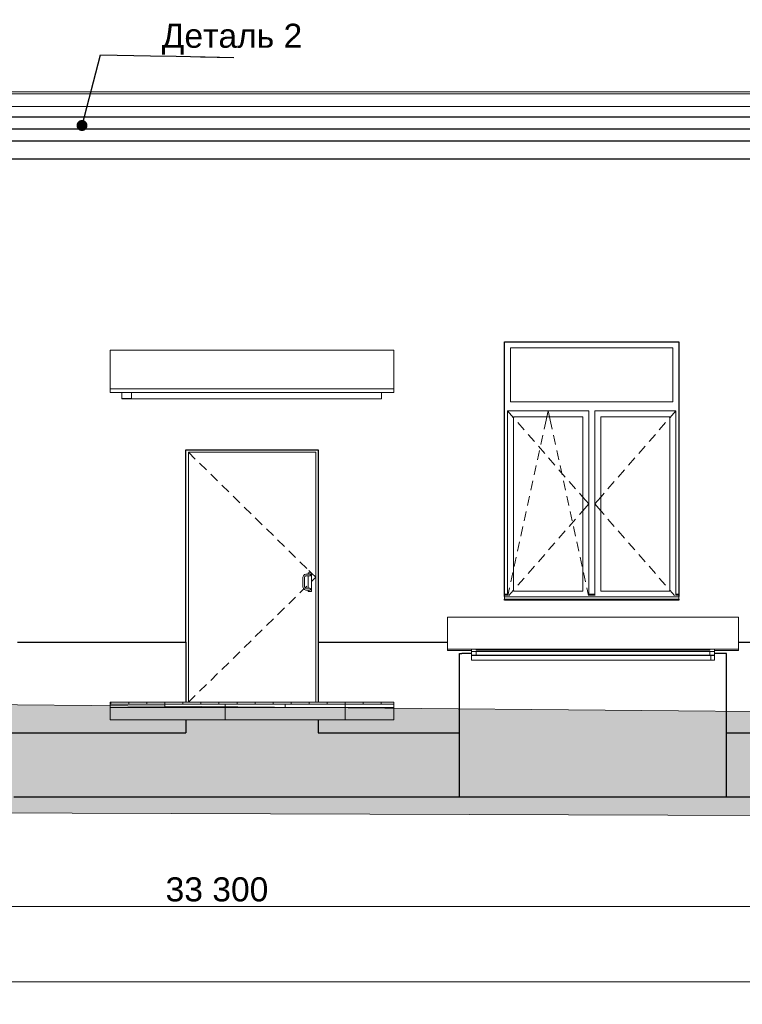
# Model space of a CAD drawing. Header units: millimetres. Extents: x -28034 to 133570, y -6180 to 17692.
# Tile 32 of 36: x 111232 to 117242, y -5044 to 3150. Entities that reach past the tile are written whole.
import ezdxf

# ---------------------------------------------------------------- set-up
doc = ezdxf.new("R2010")
doc.units = ezdxf.units.MM
doc.header["$MEASUREMENT"] = 0
doc.set_wipeout_variables(frame=1)
doc.linetypes.add('Wipeout_Contour', pattern=[1000, 0, -1000])
for name, color, linetype, lineweight in [('1 Молдинги_Ном._пера__120', 7, 'Continuous', 5), ('1_Приямки_Ном._пера__21', 7, 'Continuous', 30), ('1_Цоколь_Ном._пера__21', 7, 'Continuous', 30), ('2D - Общий_Ном._пера__120', 7, 'Continuous', 5), ('2D - Общий_Ном._пера__2', 8, 'Continuous', 15), ('Аннотация - Выносная Надпись.Фасад фрагмент_Ном._пера__1', 7, 'Continuous', 15), ('Конструктив - Балки.Крозырьки_Ном._пера__120', 7, 'Continuous', 5), ('Конструктив - Перекрытия.Крыльцо_Ном._пера__120', 7, 'Continuous', 5), ('Конструктив - Стены Несущие_Ном._пера__21', 7, 'Continuous', 30), ('Новый_1 Молдинги_Ном._пера__21', 7, 'Continuous', 30), ('Новый_1_Козырьки_Ном._пера__120', 7, 'Continuous', 5), ('Новый_Двери Archicad_Ном._пера__1', 7, 'Continuous', 15), ('Новый_Двери Archicad_Ном._пера__21', 7, 'Continuous', 30), ('Новый_Конструктив - Перекрытия.Крыльцо_Ном._пера__120', 7, 'Continuous', 5), ('Новый_Фартук парапета_Ном._пера__120', 7, 'Continuous', 5), ('Окна Archicad_Ном._пера__120', 7, 'Continuous', 5), ('Окна Archicad_Ном._пера__21', 7, 'Continuous', 30), ('Размер - Общий_Ном._пера__1', 7, 'Continuous', 15)]:
    doc.layers.add(name, color=color, linetype=linetype, lineweight=lineweight)
for name, color, linetype in [('1_Приямки', 7, 'Continuous'), ('1_Цоколь', 7, 'Continuous'), ('Конструктив - Балки.Крозырьки', 7, 'Continuous'), ('Конструктив - Перекрытия.Крыльцо', 7, 'Continuous'), ('Конструктив - Стены Несущие', 7, 'Continuous'), ('Новый_1 Молдинги', 7, 'Continuous'), ('Новый_1_Козырьки', 7, 'Continuous'), ('Новый_Двери Archicad', 7, 'Continuous'), ('Новый_Конструктив - Перекрытия.Крыльцо', 7, 'Continuous'), ('Новый_Фартук парапета', 7, 'Continuous'), ('Окна Archicad', 7, 'Continuous'), ('Размер - Общий', 7, 'Continuous')]:
    doc.layers.add(name, color=color, linetype=linetype)
doc.styles.add('СГЕНЕРИР_СТИЛЬ_1', font='arial.ttf')
doc.styles.add('СГЕНЕРИР_СТИЛЬ_2', font='arial.ttf')
doc.dimstyles.new('СГЕНЕРИР_СТИЛЬ__1', dxfattribs={"dimtxt": 200, "dimasz": 190, "dimexe": 0.18, "dimexo": 0.0625, "dimgap": 0, "dimtad": 1, "dimtih": 1, "dimtoh": 1, "dimdec": 0, "dimzin": 0, "dimdsep": 46, "dimtxsty": 'СГЕНЕРИР_СТИЛЬ_2', "dimblk": 'ARROWHEAD_6', "dimblk1": 'ARROWHEAD_6', "dimblk2": 'ARROWHEAD_6', "dimcen": 0.09, "dimclrd": 7, "dimclre": 7, "dimclrt": 7, "dimazin": 0, "dimtfac": 1, "dimtdec": 4, "dimtmove": 0, "dimatfit": 3, "dimfxl": 1, "dimtolj": 1, "dimtzin": 0, "dimarcsym": 0})
doc.dimstyles.new('СГЕНЕРИР_СТИЛЬ__2', dxfattribs={"dimtxt": 0.18, "dimasz": 182.4, "dimexe": 0.18, "dimexo": 0.0625, "dimgap": 0, "dimtad": 0, "dimtih": 1, "dimtoh": 1, "dimdec": 4, "dimzin": 0, "dimdsep": 46, "dimcen": 0.09, "dimadec": 0, "dimazin": 0, "dimtfac": 1, "dimtdec": 4, "dimtmove": 0, "dimatfit": 3, "dimldrblk": 'ARROWHEAD_11', "dimfxl": 1, "dimtolj": 1, "dimtzin": 0, "dimarcsym": 0})
doc.dimstyles.new('СГЕНЕРИР_СТИЛЬ__4', dxfattribs={"dimtxt": 200, "dimasz": 190, "dimexe": 0.18, "dimexo": 300, "dimgap": 0, "dimtad": 1, "dimtih": 1, "dimtoh": 1, "dimdec": 0, "dimzin": 0, "dimdsep": 46, "dimtxsty": 'СГЕНЕРИР_СТИЛЬ_2', "dimblk": 'ARROWHEAD_6', "dimblk1": 'ARROWHEAD_6', "dimblk2": 'ARROWHEAD_6', "dimcen": 0.09, "dimclrd": 7, "dimclre": 7, "dimclrt": 7, "dimazin": 0, "dimtfac": 1, "dimtdec": 4, "dimtmove": 0, "dimatfit": 3, "dimfxl": 1, "dimtolj": 1, "dimtzin": 0, "dimarcsym": 0})

# ---------------------------------------------------------------- blocks, each defined once
blk = doc.blocks.new('Элемент Разреза_221_1', base_point=(104939.2, -2230.2))
at = {"layer": 'Конструктив - Стены Несущие_Ном._пера__21', "color": 7, "linetype": 'Continuous', "lineweight": 30}
blk.add_line((111183.4, -3317), (114574.9, -3317), dxfattribs=at)
blk = doc.blocks.new('Элемент Разреза_236_1', base_point=(104939.2, -2230.2))
at = {"layer": 'Окна Archicad_Ном._пера__120', "color": 7, "linetype": 'Continuous', "lineweight": 5}
for p, q in [((115314.9, 419.8), (115314.9, -30.2)), ((116664.9, 419.8), (115314.9, 419.8)), ((116664.9, -30.2), (116664.9, 419.8)), ((115314.9, -30.2), (116664.9, -30.2)), ((115289.9, -155.2), (115289.9, -105.2)), ((115289.9, -105.2), (115964.9, -105.2)), ((115289.9, -105.2), (115339.9, -162.6)), ((115289.9, -1605.2), (115289.9, -155.2)), ((115339.9, -155.2), (115339.9, -1605.2)), ((115914.9, -155.2), (115339.9, -155.2)), ((115339.9, -162.6), (115342.4, -165.5)), ((115610.4, -183.4), (115616.5, -155.2)), ((115616.5, -155.2), (115627.4, -105.2)), ((115638.3, -155.2), (115627.4, -105.2)), ((115644.4, -183.4), (115638.3, -155.2)), ((115914.9, -1605.2), (115914.9, -155.2)), ((115964.9, -105.2), (115964.9, -155.2)), ((115964.9, -155.2), (115964.9, -1605.2)), ((116014.9, -155.2), (116014.9, -105.2)), ((116014.9, -105.2), (116689.9, -105.2)), ((116014.9, -1605.2), (116014.9, -155.2)), ((116064.9, -155.2), (116064.9, -1605.2)), ((116639.9, -155.2), (116064.9, -155.2)), ((116639.9, -162.6), (116637.4, -165.5)), ((116689.9, -105.2), (116639.9, -162.6)), ((116639.9, -1605.2), (116639.9, -155.2)), ((116689.9, -105.2), (116689.9, -155.2)), ((116689.9, -155.2), (116689.9, -1605.2)), ((115375.3, -203.2), (115427.8, -263.6)), ((115594.1, -257.9), (115610.4, -183.4)), ((115660.7, -257.9), (115644.4, -183.4)), ((116604.5, -203.2), (116552, -263.6)), ((115460.7, -301.3), (115513.2, -361.6)), ((115566.5, -385), (115583.5, -306.8)), ((115688.3, -385), (115671.3, -306.8)), ((116519.1, -301.3), (116466.6, -361.6)), ((115546, -399.3), (115598.6, -459.6)), ((116433.8, -399.3), (116381.2, -459.6)), ((115538.8, -512), (115555.9, -433.8)), ((115716, -512), (115699, -433.8)), ((115511.2, -639), (115528.2, -560.8)), ((115631.4, -497.3), (115684, -557.7)), ((115743.6, -639), (115726.6, -560.8)), ((116348.4, -497.3), (116295.8, -557.7)), ((115716.8, -595.4), (115769.4, -655.7)), ((116263, -595.4), (116210.5, -655.7)), ((115483.5, -766), (115500.5, -687.9)), ((115771.3, -766), (115754.3, -687.9)), ((115802.2, -693.4), (115854.7, -753.7)), ((116177.6, -693.4), (116125.1, -753.7)), ((115455.9, -893.1), (115472.9, -814.9)), ((115799, -893.1), (115781.9, -814.9)), ((115887.6, -791.4), (115912.4, -819.9)), ((116092.2, -791.4), (116067.4, -819.9)), ((115912.4, -819.9), (115914.9, -822.8)), ((115914.9, -822.8), (115964.9, -880.2)), ((115914.9, -937.6), (115964.9, -880.2)), ((116064.9, -822.8), (116014.9, -880.2)), ((116064.9, -937.6), (116014.9, -880.2)), ((116067.4, -819.9), (116064.9, -822.8)), ((115428.2, -1020.1), (115445.2, -941.9)), ((115826.6, -1020.1), (115809.6, -941.9)), ((115887.6, -969), (115912.4, -940.5)), ((115912.4, -940.5), (115914.9, -937.6)), ((116067.4, -940.5), (116064.9, -937.6)), ((116092.2, -969), (116067.4, -940.5)), ((115802.2, -1067), (115854.7, -1006.7)), ((116177.6, -1067), (116125.1, -1006.7)), ((115400.5, -1147.1), (115417.6, -1068.9)), ((115716.8, -1165.1), (115769.4, -1104.7)), ((115854.3, -1147.1), (115837.3, -1068.9)), ((116263, -1165.1), (116210.5, -1104.7)), ((115372.9, -1274.1), (115389.9, -1196)), ((115631.4, -1263.1), (115684, -1202.8)), ((115881.9, -1274.1), (115864.9, -1196)), ((116348.4, -1263.1), (116295.8, -1202.8)), ((115546, -1361.1), (115598.6, -1300.8)), ((116433.8, -1361.1), (116381.2, -1300.8)), ((115345.2, -1401.2), (115362.2, -1323)), ((115909.6, -1401.2), (115892.6, -1323)), ((115317.6, -1528.2), (115334.6, -1450)), ((115460.7, -1459.1), (115513.2, -1398.8)), ((115937.2, -1528.2), (115920.2, -1450)), ((116519.1, -1459.1), (116466.6, -1398.8)), ((115375.3, -1557.2), (115427.8, -1496.8)), ((116604.5, -1557.2), (116552, -1496.8)), ((115289.9, -1630.2), (115264.9, -1630.2)), ((115289.9, -1641.7), (115289.9, -1605.2)), ((115292.8, -1641.7), (115306.9, -1577)), ((115301.7, -1641.7), (115339.9, -1597.8)), ((115339.9, -1597.8), (115342.4, -1594.9)), ((115339.9, -1605.2), (115914.9, -1605.2)), ((115962, -1641.7), (115947.9, -1577)), ((115964.9, -1605.2), (115964.9, -1641.7)), ((116014.9, -1630.2), (115964.9, -1630.2)), ((116014.9, -1641.7), (116014.9, -1605.2)), ((116064.9, -1605.2), (116639.9, -1605.2)), ((116639.9, -1597.8), (116637.4, -1594.9)), ((116678.2, -1641.7), (116639.9, -1597.8)), ((116689.9, -1605.2), (116689.9, -1641.7)), ((116714.9, -1630.2), (116689.9, -1630.2)), ((115289.9, -1640.2), (115264.9, -1640.2)), ((115264.9, -1650.2), (115264.9, -1652.1)), ((115264.9, -1652.1), (115264.9, -1672.1)), ((116714.9, -1652.1), (115264.9, -1652.1)), ((116714.9, -1672.1), (115264.9, -1672.1)), ((116014.9, -1640.2), (115964.9, -1640.2)), ((116714.9, -1640.2), (116689.9, -1640.2)), ((116714.9, -1650.2), (116714.9, -1652.1)), ((116714.9, -1652.1), (116714.9, -1672.1))]:
    blk.add_line(p, q, dxfattribs=at)
at = {"layer": 'Окна Archicad_Ном._пера__21', "color": 7, "linetype": 'Continuous', "lineweight": 30}
for p, q in [((115264.9, -1650.2), (115264.9, 469.8)), ((115264.9, 469.8), (116714.9, 469.8)), ((116714.9, 469.8), (116714.9, -1650.2)), ((115264.9, -1680.2), (115264.9, -1672.1)), ((116714.9, -1680.2), (115264.9, -1680.2)), ((116714.9, -1672.1), (116714.9, -1680.2))]:
    blk.add_line(p, q, dxfattribs=at)
blk = doc.blocks.new('Элемент Разреза_244_1', base_point=(104939.2, -2230.2))
at = {"layer": 'Новый_Двери Archicad_Ном._пера__1', "color": 7, "linetype": 'Continuous', "lineweight": 15}
for p, q in [((112634.9, -450.2), (112692, -506.2)), ((113694.9, -450.2), (112634.9, -450.2)), ((112634.9, -450.2), (112634.9, -2530.2)), ((113694.9, -2530.2), (113694.9, -450.2)), ((112727.7, -541.2), (112784.8, -597.3)), ((112820.5, -632.3), (112877.6, -688.3)), ((112913.3, -723.3), (112970.4, -779.4)), ((113006.1, -814.4), (113063.2, -870.4)), ((113098.9, -905.4), (113156, -961.5)), ((113191.7, -996.5), (113248.8, -1052.5)), ((113284.5, -1087.5), (113341.6, -1143.5)), ((113377.3, -1178.6), (113434.4, -1234.6)), ((113470.1, -1269.6), (113527.2, -1325.6)), ((113562.9, -1360.6), (113620, -1416.7)), ((113600.8, -1467.5), (113591.2, -1477.1)), ((113613, -1464.2), (113600.8, -1467.5)), ((113600.8, -1467.5), (113600.9, -1467.6)), ((113600.9, -1467.6), (113601.1, -1468)), ((113601.1, -1468), (113601.4, -1468.5)), ((113601.4, -1468.5), (113601.8, -1469.3)), ((113601.8, -1469.3), (113602.4, -1470.3)), ((113644.9, -1464.2), (113613, -1464.2)), ((113629.9, -1464.2), (113629.9, -1452.2)), ((113629.9, -1452.2), (113659.9, -1452.2)), ((113637.8, -1434.2), (113656.2, -1452.2)), ((113644.9, -1464.2), (113646.3, -1464.3)), ((113646.3, -1464.3), (113647.6, -1464.7)), ((113647.6, -1464.7), (113648.8, -1465.4)), ((113648.8, -1465.4), (113649.9, -1466.3)), ((113649.9, -1466.3), (113650.7, -1467.3)), ((113650.7, -1467.3), (113651.4, -1468.5)), ((113651.4, -1473.9), (113650.7, -1475.1)), ((113651.4, -1468.5), (113651.8, -1469.8)), ((113651.8, -1472.6), (113651.4, -1473.9)), ((113651.8, -1469.8), (113651.9, -1471.2)), ((113651.9, -1471.2), (113651.8, -1472.6)), ((113659.9, -1452.2), (113659.9, -1608.2)), ((113659.9, -1455.9), (113694.9, -1490.2)), ((113591.2, -1477.1), (113587.9, -1489.3)), ((113587.9, -1489.3), (113587.9, -1571.1)), ((113591.2, -1477.1), (113591.3, -1477.2)), ((113591.3, -1477.2), (113591.7, -1477.4)), ((113591.7, -1477.4), (113592.2, -1477.7)), ((113592.2, -1477.7), (113593, -1478.1)), ((113593, -1478.1), (113594, -1478.7)), ((113600.9, -1482.7), (113601.9, -1483.3)), ((113601.9, -1483.3), (113602.7, -1483.7)), ((113603.7, -1484.3), (113601.9, -1491.1)), ((113601.9, -1491.1), (113601.9, -1569.3)), ((113602.7, -1483.7), (113603.2, -1484.1)), ((113603.2, -1484.1), (113603.6, -1484.3)), ((113603.6, -1484.3), (113603.7, -1484.3)), ((113608, -1480), (113603.7, -1484.3)), ((113606.4, -1477.2), (113607, -1478.2)), ((113607, -1478.2), (113607.4, -1479)), ((113607.4, -1479), (113607.8, -1479.5)), ((113607.8, -1479.5), (113608, -1479.9)), ((113614.8, -1478.2), (113608, -1480)), ((113608, -1479.9), (113608, -1480)), ((113644.9, -1478.2), (113614.8, -1478.2)), ((113629.9, -1582.2), (113629.9, -1478.2)), ((113646.3, -1478.1), (113644.9, -1478.2)), ((113647.6, -1477.7), (113646.3, -1478.1)), ((113648.8, -1477), (113647.6, -1477.7)), ((113649.9, -1476.2), (113648.8, -1477)), ((113650.7, -1475.1), (113649.9, -1476.2)), ((113659.9, -1524.5), (113694.9, -1490.2)), ((113562.9, -1619.8), (113595.5, -1587.7)), ((113587.9, -1571.1), (113591.2, -1583.3)), ((113591.2, -1583.3), (113591.3, -1583.3)), ((113591.2, -1583.3), (113600.8, -1592.9)), ((113591.3, -1583.3), (113591.7, -1583.1)), ((113591.7, -1583.1), (113592.2, -1582.7)), ((113592.2, -1582.7), (113593, -1582.3)), ((113593, -1582.3), (113594, -1581.7)), ((113600.8, -1592.9), (113600.9, -1592.8)), ((113600.8, -1592.9), (113613, -1596.2)), ((113600.9, -1577.7), (113601.9, -1577.1)), ((113600.9, -1592.8), (113601.1, -1592.5)), ((113601.1, -1592.5), (113601.4, -1591.9)), ((113601.4, -1591.9), (113601.8, -1591.1)), ((113601.8, -1591.1), (113602.4, -1590.1)), ((113601.9, -1569.3), (113603.7, -1576.1)), ((113601.9, -1577.1), (113602.7, -1576.7)), ((113602.7, -1576.7), (113603.2, -1576.4)), ((113603.2, -1576.4), (113603.6, -1576.2)), ((113603.6, -1576.2), (113603.7, -1576.1)), ((113603.7, -1576.1), (113608, -1580.4)), ((113605.5, -1577.9), (113620, -1563.7)), ((113606.4, -1583.2), (113607, -1582.2)), ((113607, -1582.2), (113607.4, -1581.4)), ((113607.4, -1581.4), (113607.8, -1580.9)), ((113607.8, -1580.9), (113608, -1580.5)), ((113608, -1580.5), (113608, -1580.4)), ((113608, -1580.4), (113614.8, -1582.2)), ((113613, -1596.2), (113644.9, -1596.2)), ((113614.8, -1582.2), (113644.9, -1582.2)), ((113629.9, -1608.2), (113629.9, -1596.2)), ((113659.9, -1608.2), (113629.9, -1608.2)), ((113646.3, -1582.3), (113644.9, -1582.2)), ((113644.9, -1596.2), (113646.3, -1596.1)), ((113647.6, -1582.7), (113646.3, -1582.3)), ((113646.3, -1596.1), (113647.6, -1595.7)), ((113648.8, -1583.4), (113647.6, -1582.7)), ((113647.6, -1595.7), (113648.8, -1595)), ((113649.9, -1584.3), (113648.8, -1583.4)), ((113648.8, -1595), (113649.9, -1594.2)), ((113650.7, -1585.3), (113649.9, -1584.3)), ((113649.9, -1594.2), (113650.7, -1593.1)), ((113651.4, -1586.5), (113650.7, -1585.3)), ((113650.7, -1593.1), (113651.4, -1591.9)), ((113651.8, -1587.8), (113651.4, -1586.5)), ((113651.4, -1591.9), (113651.8, -1590.6)), ((113651.9, -1589.2), (113651.8, -1587.8)), ((113651.8, -1590.6), (113651.9, -1589.2)), ((113470.1, -1710.8), (113527.2, -1654.8)), ((113377.3, -1801.9), (113434.4, -1745.8)), ((113284.5, -1892.9), (113341.6, -1836.9)), ((113191.7, -1983.9), (113248.8, -1927.9)), ((113098.9, -2075), (113156, -2019)), ((113006.1, -2166), (113063.2, -2110)), ((112913.3, -2257.1), (112970.4, -2201)), ((112820.5, -2348.1), (112877.6, -2292.1)), ((112727.7, -2439.2), (112784.8, -2383.1)), ((112634.9, -2530.2), (112692, -2474.2))]:
    blk.add_line(p, q, dxfattribs=at)
at = {"layer": 'Новый_Двери Archicad_Ном._пера__21', "color": 7, "linetype": 'Continuous', "lineweight": 30}
for p, q in [((112614.9, -430.2), (113714.9, -430.2)), ((112614.9, -2030.2), (112614.9, -430.2)), ((113714.9, -430.2), (113714.9, -2030.2))]:
    blk.add_line(p, q, dxfattribs=at)
blk = doc.blocks.new('Элемент Разреза_270_1', base_point=(104939.2, -2230.2))
at = {"layer": 'Конструктив - Балки.Крозырьки_Ном._пера__120', "color": 7, "linetype": 'Continuous', "lineweight": 5}
for p, q in [((112080.2, 48.7), (112080.2, -3.5)), ((112080.2, -3.5), (112080.2, -5.2)), ((112080.2, -5.2), (114240.3, -5.2)), ((114240.3, -5.2), (114160.3, -5.2))]:
    blk.add_line(p, q, dxfattribs=at)
blk = doc.blocks.new('Элемент Разреза_271_1', base_point=(104939.2, -2230.2))
at = {"layer": 'Новый_1_Козырьки_Ном._пера__120', "color": 7, "linetype": 'Continuous', "lineweight": 5}
for p, q in [((111984.8, 398.7), (111984.8, 77.1)), ((114345, 398.7), (111984.8, 398.7)), ((114345, 77.1), (114345, 398.7)), ((111984.8, 48.7), (111984.8, 77.1)), ((111984.8, 77.1), (114345, 77.1)), ((111984.8, 48.7), (114345, 48.7)), ((114345, 48.7), (114345, 77.1))]:
    blk.add_line(p, q, dxfattribs=at)
blk = doc.blocks.new('Элемент Разреза_272_1', base_point=(104939.2, -2230.2))
at = {"layer": 'Конструктив - Балки.Крозырьки_Ном._пера__120', "color": 7, "linetype": 'Continuous', "lineweight": 5}
blk.add_line((114240.3, 48.7), (114240.3, -5.2), dxfattribs=at)
blk = doc.blocks.new('Элемент Разреза_273_1', base_point=(104939.2, -2230.2))
at = {"layer": 'Конструктив - Балки.Крозырьки_Ном._пера__120', "color": 7, "linetype": 'Continuous', "lineweight": 5}
for p, q in [((112160.3, 48.7), (112160.3, -3.5)), ((112160.3, -3.5), (112080.3, -3.5))]:
    blk.add_line(p, q, dxfattribs=at)
blk = doc.blocks.new('Элемент Разреза_275_1', base_point=(104939.2, -2230.2))
at = {"layer": 'Конструктив - Перекрытия.Крыльцо', "linetype": 'Continuous', "lineweight": 0, "true_color": 0x000000}
h = blk.add_hatch(dxfattribs=at)
h.set_pattern_fill('СЕТКА_100X100_0001', color=18, style=0, pattern_type=2)
h.set_pattern_definition([(180, (104939.2, -2230.2), (0, 1000), []), (90, (104939.2, -2230.2), (1000, 0), [])])
h.paths.add_polyline_path([(111984.8, -2575.2), (111984.8, -2675.2), (114345, -2675.2), (114345, -2575.2)])
at = {"layer": 'Конструктив - Перекрытия.Крыльцо_Ном._пера__120', "color": 7, "linetype": 'Continuous', "lineweight": 5}
for p, q in [((111984.8, -2675.2), (111984.8, -2575.2)), ((114345, -2675.2), (114345, -2575.2)), ((111984.8, -2675.2), (114345, -2675.2))]:
    blk.add_line(p, q, dxfattribs=at)
blk = doc.blocks.new('Элемент Разреза_291_1', base_point=(104939.2, -2230.2))
at = {"layer": '1_Цоколь_Ном._пера__21', "color": 7, "linetype": 'Continuous', "lineweight": 30}
for p, q in [((113714.9, -2030.2), (114789.9, -2030.2)), ((113714.9, -2030.2), (113714.9, -2530.2)), ((117209.9, -2030.2), (117374.9, -2030.2)), ((117484.9, -2030.2), (117789.9, -2030.2)), ((120209.9, -2030.2), (120789.9, -2030.2)), ((123209.9, -2030.2), (123224.6, -2030.2)), ((129115.2, -2030.2), (130179.7, -2030.2)), ((130179.7, -2786), (130179.7, -2030.2)), ((113714.9, -2675.2), (113714.9, -2786)), ((113714.9, -2786), (114889.9, -2786)), ((117109.9, -2786), (117889.9, -2786)), ((120109.9, -2786), (120889.9, -2786)), ((123109.9, -2786), (123194.6, -2786)), ((129115.2, -2786), (130179.7, -2786))]:
    blk.add_line(p, q, dxfattribs=at)
blk = doc.blocks.new('Элемент Разреза_341_1', base_point=(104939.2, -2230.2))
at = {"layer": 'Конструктив - Балки.Крозырьки_Ном._пера__120', "color": 7, "linetype": 'Continuous', "lineweight": 5}
for p, q in [((116981, -2140.9), (116981, -2137.2)), ((116981, -2140.9), (117011, -2140.9)), ((116981, -2179.5), (116981, -2140.9)), ((117011, -2179.5), (116981, -2179.5)), ((117011, -2140.9), (117011, -2137.2)), ((117011, -2140.9), (117011, -2179.5))]:
    blk.add_line(p, q, dxfattribs=at)
blk = doc.blocks.new('Элемент Разреза_342_1', base_point=(104939.2, -2230.2))
at = {"layer": 'Конструктив - Балки.Крозырьки_Ном._пера__120', "color": 7, "linetype": 'Continuous', "lineweight": 5}
for p, q in [((114988.7, -2171.9), (114988.7, -2133.3)), ((114988.7, -2133.3), (114988.8, -2140.9)), ((114988.8, -2179.7), (114988.7, -2171.9)), ((114988.8, -2140.9), (114988.8, -2141)), ((114988.8, -2141), (114988.8, -2179.7)), ((114988.8, -2141), (116981, -2141)), ((114988.8, -2179.7), (117011.1, -2179.7)), ((117011, -2171.5), (117011.1, -2179.3)), ((117011.1, -2179.3), (117011.1, -2179.7))]:
    blk.add_line(p, q, dxfattribs=at)
blk = doc.blocks.new('Элемент Разреза_343_1', base_point=(104939.2, -2230.2))
at = {"layer": 'Конструктив - Балки.Крозырьки_Ном._пера__120', "color": 7, "linetype": 'Continuous', "lineweight": 5}
for p, q in [((114988.8, -2108.2), (114988.8, -2137.2)), ((115028.8, -2108.2), (114988.8, -2108.2)), ((115028.8, -2097.9), (116971, -2097.9)), ((115028.8, -2108.2), (116971, -2108.2)), ((117011, -2108.2), (116971, -2108.8)), ((117011, -2108.2), (117011, -2137.2)), ((114988.8, -2137.2), (117011, -2137.2))]:
    blk.add_line(p, q, dxfattribs=at)
blk = doc.blocks.new('Элемент Разреза_344_1', base_point=(104939.2, -2230.2))
at = {"layer": 'Конструктив - Балки.Крозырьки_Ном._пера__120', "color": 7, "linetype": 'Continuous', "lineweight": 5}
for p, q in [((116971, -2097.9), (116971, -2091.8)), ((116971, -2108.2), (117011, -2108.2)), ((116971, -2137.2), (116971, -2108.8)), ((117011, -2108.2), (117011, -2091.8))]:
    blk.add_line(p, q, dxfattribs=at)
blk = doc.blocks.new('Элемент Разреза_346_1', base_point=(104939.2, -2230.2))
at = {"layer": 'Конструктив - Балки.Крозырьки_Ном._пера__120', "color": 7, "linetype": 'Continuous', "lineweight": 5}
for p, q in [((114988.8, -2108.2), (114988.8, -2091.8)), ((115028.8, -2097.9), (115028.8, -2091.8)), ((115028.8, -2108.2), (115028.8, -2137.2))]:
    blk.add_line(p, q, dxfattribs=at)
blk = doc.blocks.new('Элемент Разреза_355_1', base_point=(104939.2, -2230.2))
at = {"layer": '1_Приямки_Ном._пера__21', "color": 7, "linetype": 'Continuous', "lineweight": 30}
for p, q in [((114889.9, -2124.4), (114909.9, -2124.4)), ((114889.9, -3317), (114889.9, -2124.4)), ((114889.9, -3317), (114909.9, -3317))]:
    blk.add_line(p, q, dxfattribs=at)
blk = doc.blocks.new('Элемент Разреза_356_1', base_point=(104939.2, -2230.2))
at = {"layer": '1_Приямки_Ном._пера__21', "color": 7, "linetype": 'Continuous', "lineweight": 30}
for p, q in [((114988.8, -2124.4), (114909.9, -2124.4)), ((117109.9, -2124.4), (117011, -2124.4)), ((117109.9, -3317), (117109.9, -2124.4)), ((114909.9, -3317), (117109.9, -3317))]:
    blk.add_line(p, q, dxfattribs=at)
blk = doc.blocks.new('Элемент Разреза_379_1', base_point=(104939.2, -2230.2))
at = {"layer": 'Новый_1 Молдинги_Ном._пера__21', "color": 7, "linetype": 'Continuous', "lineweight": 30}
for p, q in [((123021.6, 2339.1), (109515.9, 2339.1)), ((123071.6, 2239.8), (109515.9, 2239.8)), ((123121.6, 2139.8), (109515.9, 2139.8)), ((123224.6, 1989.8), (109515.9, 1989.8))]:
    blk.add_line(p, q, dxfattribs=at)
blk = doc.blocks.new('Элемент Разреза_403_1', base_point=(104939.2, -2230.2))
at = {"layer": 'Новый_Фартук парапета_Ном._пера__120', "color": 7, "linetype": 'Continuous', "lineweight": 5}
for p, q in [((106074.9, 2550), (122918.1, 2550)), ((106074.9, 2532.7), (122899.6, 2532.7)), ((106074.9, 2427.2), (122899.6, 2427.2))]:
    blk.add_line(p, q, dxfattribs=at)
blk = doc.blocks.new('Элемент Разреза_434_1', base_point=(104939.2, -2230.2))
at = {"layer": 'Новый_1_Козырьки_Ном._пера__120', "color": 7, "linetype": 'Continuous', "lineweight": 5}
for p, q in [((114789.9, -1821.6), (114789.9, -2089.1)), ((117209.9, -1821.6), (114789.9, -1821.6)), ((117209.9, -2089.1), (117209.9, -1821.6)), ((114789.9, -2098.4), (114789.9, -2089.1)), ((114789.9, -2089.1), (117209.9, -2089.1)), ((114789.9, -2098.4), (114988.8, -2098.4)), ((117011, -2098.4), (117209.9, -2098.4)), ((117209.9, -2098.4), (117209.9, -2089.1))]:
    blk.add_line(p, q, dxfattribs=at)
blk = doc.blocks.new('Элемент Разреза_451_1', base_point=(104939.2, -2230.2))
at = {"layer": 'Конструктив - Стены Несущие_Ном._пера__21', "color": 7, "linetype": 'Continuous', "lineweight": 30}
for p, q in [((123212.8, -3317), (123212.8, -3232.6)), ((114574.9, -3317), (114889.9, -3317)), ((117109.9, -3317), (117889.9, -3317)), ((120109.9, -3317), (120889.9, -3317)), ((123109.9, -3317), (123212.8, -3317))]:
    blk.add_line(p, q, dxfattribs=at)
blk = doc.blocks.new('Элемент Разреза_483_1', base_point=(104939.2, -2230.2))
at = {"layer": 'Новый_Конструктив - Перекрытия.Крыльцо', "linetype": 'Continuous', "lineweight": 0, "true_color": 0x000000}
h = blk.add_hatch(dxfattribs=at)
h.set_pattern_fill('СЕТКА_150Х150_0001', color=18, style=0, pattern_type=2)
h.set_pattern_definition([(0, (104939.19, -2230.2), (0, 150), []), (90, (104939.19, -2230.2), (-150, 0), [])])
h.paths.add_polyline_path([(111984.8, -2545.2), (114345, -2545.2), (114345, -2530.2), (111984.8, -2530.2)])
h = blk.add_hatch(dxfattribs=at)
h.set_pattern_fill('СЕТКА_50X100_0001', color=18, style=0, pattern_type=2)
h.set_pattern_definition([(0, (104939.2, -2230.2), (0, 1000), []), (90, (104939.2, -2230.2), (-500, 0), [])])
h.paths.add_polyline_path([(114345, -2545.2), (111984.8, -2545.2), (111984.8, -2575.2), (114345, -2575.2)])
at = {"layer": 'Новый_Конструктив - Перекрытия.Крыльцо_Ном._пера__120', "color": 7, "linetype": 'Continuous', "lineweight": 5}
for p, q in [((111984.8, -2530.2), (114345, -2530.2)), ((111984.8, -2545.2), (111984.8, -2530.2)), ((114345, -2545.2), (114345, -2530.2)), ((114345, -2545.2), (111984.8, -2545.2)), ((111984.8, -2575.2), (111984.8, -2545.2)), ((111984.8, -2575.2), (114345, -2575.2)), ((114345, -2575.2), (114345, -2545.2))]:
    blk.add_line(p, q, dxfattribs=at)
blk = doc.blocks.new('Элемент Разреза_507_1', base_point=(104939.2, -2230.2))
at = {"layer": '1_Цоколь_Ном._пера__21', "color": 7, "linetype": 'Continuous', "lineweight": 30}
for p, q in [((111213.4, -2030.2), (112614.9, -2030.2)), ((112614.9, -2030.2), (112614.9, -2530.2)), ((112614.9, -2675.2), (112614.9, -2786)), ((111113.4, -2786), (112614.9, -2786))]:
    blk.add_line(p, q, dxfattribs=at)
blk = doc.blocks.new('*D606', base_point=(104939.2, -2230.2))
at = {"layer": 'Размер - Общий_Ном._пера__1', "color": 7, "linetype": 'Continuous', "lineweight": 15, "transparency": 16777216}
for p, q in [((129514.9, -5044), (129514.9, -4407)), ((68514.9, -5044), (68514.9, -4669)), ((68614.9, -4756.5), (68414.9, -4956.5)), ((129414.9, -4956.5), (129614.9, -4756.5)), ((68364.9, -4856.5), (68514.9, -4856.5)), ((68514.9, -4856.5), (129514.9, -4856.5)), ((129514.9, -4856.5), (129664.9, -4856.5))]:
    blk.add_line(p, q, dxfattribs=at)
at = {"layer": 'Размер - Общий_Ном._пера__1', "color": 7, "lineweight": 15, "transparency": 16777216, "insert": (98595.4, -4816.5), "char_height": 200, "attachment_point": 7, "style": 'СГЕНЕРИР_СТИЛЬ_2'}
blk.add_mtext('\\A1;61\\~000', dxfattribs=at)
blk = doc.blocks.new('ARROWHEAD_6')
at = {"color": 0, "linetype": 'Continuous', "lineweight": 0}
for p, q in [((-0.5, -0.5), (0.5, 0.5)), ((0, 0), (-1, 0))]:
    blk.add_line(p, q, dxfattribs=at)
blk = doc.blocks.new('*D609', base_point=(104939.2, -2230.2))
at = {"layer": 'Размер - Общий_Ном._пера__1', "color": 7, "linetype": 'Continuous', "lineweight": 15, "transparency": 16777216}
for p, q in [((96214.9, -4417.7), (96214.9, -4042.7)), ((129514.9, -4417.7), (129514.9, -4042.7)), ((96314.9, -4130.2), (96114.9, -4330.2)), ((129414.9, -4330.2), (129614.9, -4130.2)), ((96214.9, -4230.2), (129514.9, -4230.2)), ((129514.9, -4230.2), (129664.9, -4230.2))]:
    blk.add_line(p, q, dxfattribs=at)
at = {"layer": 'Размер - Общий_Ном._пера__1', "color": 7, "lineweight": 15, "transparency": 16777216, "insert": (112445.4, -4190.2), "char_height": 200, "attachment_point": 7, "style": 'СГЕНЕРИР_СТИЛЬ_2'}
blk.add_mtext('\\A1;33\\~300', dxfattribs=at)
blk = doc.blocks.new('ARROWHEAD_11')
at = {"color": 0, "linetype": 'Continuous', "lineweight": 0}
blk.add_line((0, 0), (-1, 0), dxfattribs=at)
at = {"color": 0, "linetype": 'Continuous', "lineweight": 0, "const_width": 0.25, "flags": 128}
blk.add_lwpolyline([(-0.125, 0, 1), (0.125, 0, 1)], format="xyb", close=True, dxfattribs=at)

msp = doc.modelspace()

# ---------------------------------------------------------------- hatches: boundary and pattern name
at = {"layer": '2D - Общий_Ном._пера__2', "linetype": 'Continuous', "lineweight": 15}
h = msp.add_hatch(dxfattribs=at)
h.set_pattern_fill('ГРУНТ_02_0001', color=8, style=0, pattern_type=2)
h.set_pattern_definition([(45, (104939.2, -2230.2), (-275.7716, 275.7716), []), (45, (104847.3, -2138.3), (-551.543, 551.543), []), (45, (104755.34, -2046.36), (-551.543, 551.543), []), (135, (104663.42, -1954.43), (91.92388, 91.92388), [390, -390])])
h.paths.add_polyline_path([(91845.9, -2656), (68083.9, -2619.9), (65401.7, -2619.9), (65401.7, -3296.8), (133146.8, -3526.1), (133155.2, -2630.2), (130764.9, -2630.2), (130764.9, -2730.2), (108767.9, -2530.2), (105532.4, -2540.2), (95704.9, -2330.2), (91845.9, -2260.2)])

# ---------------------------------------------------------------- linework, layer by layer
at = {"layer": '1 Молдинги_Ном._пера__120', "color": 7, "linetype": 'Continuous', "lineweight": 5}
msp.add_lwpolyline([(133155.2, -2630.2), (130764.9, -2630.2), (130764.9, -2730.2), (108767.9, -2530.2), (105501.9, -2530.2), (95704.9, -2330.2), (91845.9, -2260.2), (91845.9, -2656), (68083.9, -2619.9), (65401.7, -2619.9)], dxfattribs=at)
at = {"layer": '2D - Общий_Ном._пера__120', "color": 7, "linetype": 'Continuous', "lineweight": 5, "flags": 128}
msp.add_lwpolyline([(91845.9, -2656), (68083.9, -2619.9), (65401.7, -2619.9), (65401.7, -3296.8), (133146.8, -3526.1), (133155.2, -2630.2), (130764.9, -2630.2), (130764.9, -2730.2), (108767.9, -2530.2), (105532.4, -2540.2), (95704.9, -2330.2), (91845.9, -2260.2)], close=True, dxfattribs=at)

# ---------------------------------------------------------------- block references
at = {"layer": '1_Приямки', "lineweight": 0}
for name in ['Элемент Разреза_355_1', 'Элемент Разреза_356_1']:
    msp.add_blockref(name, (104939.2, -2230.2), dxfattribs=at)
at = {"layer": '1_Цоколь', "lineweight": 0}
for name in ['Элемент Разреза_507_1', 'Элемент Разреза_291_1']:
    msp.add_blockref(name, (104939.2, -2230.2), dxfattribs=at)
at = {"layer": 'Конструктив - Балки.Крозырьки', "lineweight": 0}
for name in ['Элемент Разреза_270_1', 'Элемент Разреза_273_1', 'Элемент Разреза_272_1', 'Элемент Разреза_346_1', 'Элемент Разреза_343_1', 'Элемент Разреза_344_1', 'Элемент Разреза_342_1', 'Элемент Разреза_341_1']:
    msp.add_blockref(name, (104939.2, -2230.2), dxfattribs=at)
at = {"layer": 'Конструктив - Перекрытия.Крыльцо', "lineweight": 0}
msp.add_blockref('Элемент Разреза_275_1', (104939.2, -2230.2), dxfattribs=at)
at = {"layer": 'Конструктив - Стены Несущие', "lineweight": 0}
for name in ['Элемент Разреза_451_1', 'Элемент Разреза_221_1']:
    msp.add_blockref(name, (104939.2, -2230.2), dxfattribs=at)
at = {"layer": 'Новый_1 Молдинги', "lineweight": 0}
msp.add_blockref('Элемент Разреза_379_1', (104939.2, -2230.2), dxfattribs=at)
at = {"layer": 'Новый_1_Козырьки', "lineweight": 0}
for name in ['Элемент Разреза_271_1', 'Элемент Разреза_434_1']:
    msp.add_blockref(name, (104939.2, -2230.2), dxfattribs=at)
at = {"layer": 'Новый_Двери Archicad', "lineweight": 0}
msp.add_blockref('Элемент Разреза_244_1', (104939.2, -2230.2), dxfattribs=at)
at = {"layer": 'Новый_Конструктив - Перекрытия.Крыльцо', "lineweight": 0}
msp.add_blockref('Элемент Разреза_483_1', (104939.2, -2230.2), dxfattribs=at)
at = {"layer": 'Новый_Фартук парапета', "lineweight": 0}
msp.add_blockref('Элемент Разреза_403_1', (104939.2, -2230.2), dxfattribs=at)
at = {"layer": 'Окна Archicad', "lineweight": 0}
msp.add_blockref('Элемент Разреза_236_1', (104939.2, -2230.2), dxfattribs=at)

# ---------------------------------------------------------------- dimensions: what is measured, and where the dimension line sits
at = {"layer": 'Размер - Общий', "color": 7, "linetype": 'Continuous', "lineweight": 15}
for base, p1, p2, dimstyle, picture, middle in [((129514.9, -4230.2), (96214.9, -4230.2), (129514.9, -4230.2), 'СГЕНЕРИР_СТИЛЬ__1', '*D609', (112864.6, -4090.2)), ((129514.9, -4856.5), (68514.9, -4430.2), (129514.9, -4107), 'СГЕНЕРИР_СТИЛЬ__4', '*D606', (99014.6, -4716.5))]:
    dim = msp.add_linear_dim(base=base, p1=p1, p2=p2, dimstyle=dimstyle, dxfattribs=at)
    dim.commit()
    dim.dimension.update_dxf_attribs({"geometry": picture, "text_midpoint": middle, "dimtype": 160})

# ---------------------------------------------------------------- wipeouts: each hides what was drawn before it
at = {"color": 7, "linetype": 'Wipeout_Contour', "lineweight": 15, "ltscale": 452179.005336}
msp.add_wipeout([(112437, 3150.2), (113573, 3150.2), (113573, 2835.9), (112437, 2835.9)], dxfattribs=at).dxf.layer = 'Аннотация - Выносная Надпись.Фасад фрагмент_Ном._пера__1'

# ---------------------------------------------------------------- next in the draw order: texts
at = {"layer": 'Аннотация - Выносная Надпись.Фасад фрагмент_Ном._пера__1', "color": 7, "linetype": 'Continuous', "lineweight": 15, "insert": (113581.8, 2858.6), "char_height": 200, "attachment_point": 9, "style": 'СГЕНЕРИР_СТИЛЬ_1'}
msp.add_mtext('\\A1;Деталь 2', dxfattribs=at)

# ---------------------------------------------------------------- next in the draw order: leaders
at = {"layer": 'Аннотация - Выносная Надпись.Фасад фрагмент_Ном._пера__1', "color": 7, "linetype": 'Continuous', "lineweight": 15, "annotation_type": 0, "has_hookline": 1, "hookline_direction": 0, "text_width": 1154.8}
msp.add_leader([(111749.9, 2269.6), (111902.8, 2858.6), (113013.8, 2835.9)], dimstyle='СГЕНЕРИР_СТИЛЬ__2', dxfattribs=at)

doc.saveas('drawing.dxf')
